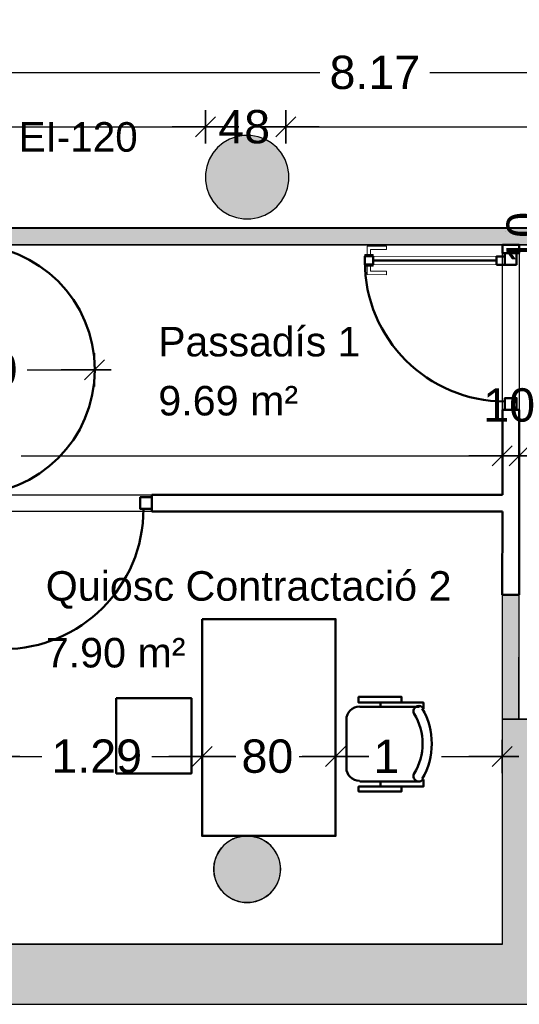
# Model space of a CAD drawing. Header units: metres. Extents: x -1 to 439, y -6 to 32.
# Tile 16 of 27: x 414.77 to 417.77, y 12.84 to 18.74. Entities that reach past the tile are written whole.
import ezdxf

# ---------------------------------------------------------------- set-up
doc = ezdxf.new("R2010")
doc.units = ezdxf.units.M
doc.header["$PDMODE"] = 65
doc.linetypes.add('CONTINUA', pattern=[0])
doc.linetypes.add('VERDECKT', pattern=[9.525, 6.35, -3.175])
for name, color, linetype, lineweight in [('3D PB MURS', 7, 'CONTINUA', 25), ('3D PB MURS NOUS', 7, 'CONTINUA', 25), ('3D PB PILAR', 7, 'CONTINUA', 25), ('PB COTES', 7, 'CONTINUA', 25), ('PB LOCALS', 7, 'CONTINUA', 25), ('PB MOBLES', 7, 'CONTINUA', 25), ('PB TEXT', 7, 'CONTINUA', 25)]:
    doc.layers.add(name, color=color, linetype=linetype, lineweight=lineweight)
doc.styles.add('ARIAL', font='arial.ttf')
doc.dimstyles.new('DIMSTYLE_11', dxfattribs={"dimtxt": 0.2, "dimasz": 0.2, "dimexe": 0, "dimexo": 1e-06, "dimgap": 0.1, "dimtad": 0, "dimlfac": 100, "dimrnd": 1, "dimzin": 4, "dimdsep": 46, "dimtxsty": 'ARIAL', "dimblk1": 'ALL_ML_STRICH', "dimblk2": 'ALL_ML_STRICH', "dimsah": 1, "dimcen": 0, "dimse1": 1, "dimse2": 1, "dimclrd": 2, "dimclre": 2, "dimclrt": 2, "dimadec": 0, "dimazin": 0, "dimtfac": 1, "dimtdec": 0, "dimtix": 1, "dimtmove": 2, "dimatfit": 3, "dimfxl": 0, "dimtzin": 0, "dimlwd": 0, "dimlwe": 35, "dimarcsym": 0})
doc.dimstyles.new('DIMSTYLE_4', dxfattribs={"dimtxt": 0.2, "dimasz": 0.2, "dimexe": 0, "dimexo": 1e-06, "dimgap": 0.1, "dimtad": 0, "dimdec": 0, "dimlfac": 100, "dimrnd": 1, "dimzin": 4, "dimdsep": 46, "dimtxsty": 'ARIAL', "dimblk1": 'ALL_ML_STRICH', "dimblk2": 'ALL_ML_STRICH', "dimsah": 1, "dimcen": 0, "dimse1": 1, "dimse2": 1, "dimclrd": 2, "dimclre": 2, "dimclrt": 2, "dimadec": 0, "dimazin": 0, "dimtfac": 1, "dimtdec": 0, "dimtix": 1, "dimtmove": 2, "dimatfit": 3, "dimfxl": 0, "dimtzin": 0, "dimlwd": 0, "dimlwe": 35, "dimarcsym": 0})
doc.dimstyles.new('DIMSTYLE_5', dxfattribs={"dimtxt": 0.2, "dimasz": 0.2, "dimexe": 0, "dimexo": 1e-06, "dimgap": 0.1, "dimtad": 0, "dimrnd": 0.01, "dimzin": 4, "dimdsep": 46, "dimtxsty": 'ARIAL', "dimblk1": 'ALL_ML_STRICH', "dimblk2": 'ALL_ML_STRICH', "dimsah": 1, "dimcen": 0, "dimse1": 1, "dimse2": 1, "dimclrd": 2, "dimclre": 2, "dimclrt": 2, "dimadec": 0, "dimazin": 0, "dimtfac": 1, "dimtdec": 0, "dimtix": 1, "dimtmove": 2, "dimatfit": 3, "dimfxl": 0, "dimtzin": 0, "dimlwd": 0, "dimlwe": 35, "dimarcsym": 0})
doc.dimstyles.new('DIMSTYLE_7', dxfattribs={"dimtxt": 0.2, "dimasz": 0.2, "dimexe": 0, "dimexo": 1e-06, "dimgap": 0.1, "dimtad": 2, "dimdec": 0, "dimlfac": 100, "dimrnd": 1, "dimzin": 4, "dimdsep": 46, "dimtxsty": 'ARIAL', "dimblk1": 'ALL_ML_STRICH', "dimblk2": 'ALL_ML_STRICH', "dimsah": 1, "dimcen": 0, "dimse1": 1, "dimse2": 1, "dimclrd": 2, "dimclre": 2, "dimclrt": 2, "dimadec": 0, "dimazin": 0, "dimtfac": 1, "dimtdec": 0, "dimtix": 1, "dimtmove": 2, "dimatfit": 3, "dimfxl": 0, "dimtvp": 1.2, "dimtzin": 0, "dimlwd": 0, "dimlwe": 35, "dimarcsym": 0})

# ---------------------------------------------------------------- blocks, each defined once
blk = doc.blocks.new('_CLOSEDFILLED')
at = {"color": 0, "linetype": 'ByBlock', "lineweight": -2}
blk.add_solid([(-1, 0), (0, 0), (-1, 0)], dxfattribs=at)
blk = doc.blocks.new('ALL_ML_STRICH')
at = {"color": 0, "linetype": 'ByBlock', "lineweight": -2}
for p, q in [((-0.3, -0.3), (0.3, 0.3)), ((0, -0.5), (0, 0.5)), ((-1, 0), (0.5, 0))]:
    blk.add_line(p, q, dxfattribs=at)
blk = doc.blocks.new('*D45')
at = {"layer": 'DEFPOINTS', "color": 2, "linetype": 'CONTINUA', "lineweight": 35, "transparency": 33554687}
for p in [(412.8052, 18.7448), (412.8052, 18.4287), (420.9716, 18.0897)]:
    blk.add_point(p, dxfattribs=at)
at = {"layer": 'PB COTES', "color": 2, "linetype": 'CONTINUA', "lineweight": -2, "transparency": 33554687}
for p, q in [((412.8052, 18.4287), (416.5728, 18.4287)), ((417.2328, 18.4287), (420.9716, 18.4287))]:
    blk.add_line(p, q, dxfattribs=at)
at = {"layer": 'PB COTES', "color": 2, "linetype": 'CONTINUA', "lineweight": 35, "transparency": 33554687, "xscale": 0.2, "yscale": 0.2, "zscale": 0.2, "rotation": 180}
blk.add_blockref('ALL_ML_STRICH', (412.8052, 18.4287), dxfattribs=at)
at = {"layer": 'PB COTES', "color": 2, "linetype": 'CONTINUA', "lineweight": 35, "transparency": 33554687, "xscale": 0.2, "yscale": 0.2, "zscale": 0.2}
blk.add_blockref('ALL_ML_STRICH', (420.9716, 18.4287), dxfattribs=at)
at = {"layer": 'PB COTES', "color": 2, "linetype": 'CONTINUA', "lineweight": 35, "transparency": 33554687, "insert": (416.9028, 18.4277), "char_height": 0.2, "width": 0.8, "attachment_point": 5, "style": 'ARIAL'}
blk.add_mtext('\\A1;{\\A1;{8.17\\H0.132000;\\S^ ;}}', dxfattribs=at)
blk = doc.blocks.new('*D46')
at = {"layer": 'DEFPOINTS', "color": 2, "linetype": 'CONTINUA', "lineweight": 35, "transparency": 33554687}
for p in [(417.7673, 15.2964), (417.9675, 14.5508), (417.9953, 14.5508)]:
    blk.add_point(p, dxfattribs=at)
at = {"layer": 'PB COTES', "color": 2, "linetype": 'CONTINUA', "lineweight": -2, "transparency": 33554687}
for p, q in [((417.9953, 15.1038), (417.9953, 15.2964)), ((417.9953, 14.5508), (417.9953, 14.7238))]:
    blk.add_line(p, q, dxfattribs=at)
at = {"layer": 'PB COTES', "color": 2, "linetype": 'CONTINUA', "lineweight": 35, "transparency": 33554687, "xscale": 0.2, "yscale": 0.2, "zscale": 0.2}
for p, rotation in [((417.9953, 15.2964), 90), ((417.9953, 14.5508), 270)]:
    blk.add_blockref('ALL_ML_STRICH', p, dxfattribs=dict(at, rotation=rotation))
at = {"layer": 'PB COTES', "color": 2, "linetype": 'CONTINUA', "lineweight": 35, "transparency": 33554687, "insert": (417.9955, 14.9138), "char_height": 0.2, "width": 0.4, "attachment_point": 5, "rotation": 90, "style": 'ARIAL'}
blk.add_mtext('\\A1;{75}', dxfattribs=at)
blk = doc.blocks.new('*D47')
at = {"layer": 'DEFPOINTS', "color": 2, "linetype": 'CONTINUA', "lineweight": 35, "transparency": 33554687}
for p in [(418.183, 17.3957), (417.7673, 15.2964), (417.9953, 15.2964)]:
    blk.add_point(p, dxfattribs=at)
at = {"layer": 'PB COTES', "color": 2, "linetype": 'CONTINUA', "lineweight": -2, "transparency": 33554687}
for p, q in [((417.9953, 16.6908), (417.9953, 17.3957)), ((417.9953, 15.2964), (417.9953, 16.0308))]:
    blk.add_line(p, q, dxfattribs=at)
at = {"layer": 'PB COTES', "color": 2, "linetype": 'CONTINUA', "lineweight": 35, "transparency": 33554687, "xscale": 0.2, "yscale": 0.2, "zscale": 0.2}
for p, rotation in [((417.9953, 17.3957), 90), ((417.9953, 15.2964), 270)]:
    blk.add_blockref('ALL_ML_STRICH', p, dxfattribs=dict(at, rotation=rotation))
at = {"layer": 'PB COTES', "color": 2, "linetype": 'CONTINUA', "lineweight": 35, "transparency": 33554687, "insert": (417.9964, 16.3608), "char_height": 0.2, "width": 0.8, "attachment_point": 5, "rotation": 90, "style": 'ARIAL'}
blk.add_mtext('\\A1;{\\A1;{2.10\\H0.132000;\\S^ ;}}', dxfattribs=at)
blk = doc.blocks.new('*D48')
at = {"layer": 'DEFPOINTS', "color": 2, "linetype": 'CONTINUA', "lineweight": 35, "transparency": 33554687}
for p in [(418.183, 17.4957), (417.9953, 17.3957), (418.183, 17.3957)]:
    blk.add_point(p, dxfattribs=at)
at = {"layer": 'PB COTES', "color": 2, "linetype": 'CONTINUA', "lineweight": -2, "transparency": 33554687}
blk.add_line((417.9953, 17.3957), (417.9953, 17.4957), dxfattribs=at)
at = {"layer": 'PB COTES', "color": 2, "linetype": 'CONTINUA', "lineweight": 35, "transparency": 33554687, "xscale": 0.2, "yscale": 0.2, "zscale": 0.2}
for p, rotation in [((417.9953, 17.3957), 270), ((417.9953, 17.4957), 90)]:
    blk.add_blockref('ALL_ML_STRICH', p, dxfattribs=dict(at, rotation=rotation))
at = {"layer": 'PB COTES', "color": 2, "linetype": 'CONTINUA', "lineweight": 35, "transparency": 33554687, "insert": (417.7936, 17.437), "char_height": 0.2, "width": 0.4, "attachment_point": 5, "rotation": 90, "style": 'ARIAL'}
blk.add_mtext('\\A1;{10}', dxfattribs=at)
blk = doc.blocks.new('*D51')
at = {"layer": 'DEFPOINTS', "color": 2, "linetype": 'CONTINUA', "lineweight": 35, "transparency": 33554687}
for p in [(411.2064, 16.5508), (417.6664, 16.4116), (411.2064, 16.1298)]:
    blk.add_point(p, dxfattribs=at)
at = {"layer": 'PB COTES', "color": 2, "linetype": 'CONTINUA', "lineweight": -2, "transparency": 33554687}
for p, q in [((411.2064, 16.1298), (414.121, 16.1298)), ((414.781, 16.1298), (417.6664, 16.1298))]:
    blk.add_line(p, q, dxfattribs=at)
at = {"layer": 'PB COTES', "color": 2, "linetype": 'CONTINUA', "lineweight": 35, "transparency": 33554687, "xscale": 0.2, "yscale": 0.2, "zscale": 0.2, "rotation": 180}
blk.add_blockref('ALL_ML_STRICH', (411.2064, 16.1298), dxfattribs=at)
at = {"layer": 'PB COTES', "color": 2, "linetype": 'CONTINUA', "lineweight": 35, "transparency": 33554687, "xscale": 0.2, "yscale": 0.2, "zscale": 0.2}
blk.add_blockref('ALL_ML_STRICH', (417.6664, 16.1298), dxfattribs=at)
at = {"layer": 'PB COTES', "color": 2, "linetype": 'CONTINUA', "lineweight": 35, "transparency": 33554687, "insert": (414.451, 16.1298), "char_height": 0.2, "width": 0.8, "attachment_point": 5, "style": 'ARIAL'}
blk.add_mtext('\\A1;{\\A1;{6.46\\H0.132000;\\S^ ;}}', dxfattribs=at)
blk = doc.blocks.new('*D52')
at = {"layer": 'DEFPOINTS', "color": 2, "linetype": 'CONTINUA', "lineweight": 35, "transparency": 33554687}
for p in [(417.6664, 16.4116), (417.7674, 16.1927), (417.6664, 16.1298)]:
    blk.add_point(p, dxfattribs=at)
at = {"layer": 'PB COTES', "color": 2, "linetype": 'CONTINUA', "lineweight": -2, "transparency": 33554687}
blk.add_line((417.6664, 16.1298), (417.7674, 16.1298), dxfattribs=at)
at = {"layer": 'PB COTES', "color": 2, "linetype": 'CONTINUA', "lineweight": 35, "transparency": 33554687, "xscale": 0.2, "yscale": 0.2, "zscale": 0.2, "rotation": 180}
blk.add_blockref('ALL_ML_STRICH', (417.6664, 16.1298), dxfattribs=at)
at = {"layer": 'PB COTES', "color": 2, "linetype": 'CONTINUA', "lineweight": 35, "transparency": 33554687, "xscale": 0.2, "yscale": 0.2, "zscale": 0.2}
blk.add_blockref('ALL_ML_STRICH', (417.7674, 16.1298), dxfattribs=at)
at = {"layer": 'PB COTES', "color": 2, "linetype": 'CONTINUA', "lineweight": 35, "transparency": 33554687, "insert": (417.7082, 16.4332), "char_height": 0.2, "width": 0.4, "attachment_point": 5, "style": 'ARIAL'}
blk.add_mtext('\\A1;{10}', dxfattribs=at)
blk = doc.blocks.new('*D53')
at = {"layer": 'DEFPOINTS', "color": 2, "linetype": 'CONTINUA', "lineweight": 35, "transparency": 33554687}
for p in [(421.111, 16.5508), (417.7674, 16.1927), (417.7674, 16.1298)]:
    blk.add_point(p, dxfattribs=at)
at = {"layer": 'PB COTES', "color": 2, "linetype": 'CONTINUA', "lineweight": -2, "transparency": 33554687}
for p, q in [((417.7674, 16.1298), (419.1241, 16.1298)), ((419.7841, 16.1298), (421.111, 16.1298))]:
    blk.add_line(p, q, dxfattribs=at)
at = {"layer": 'PB COTES', "color": 2, "linetype": 'CONTINUA', "lineweight": 35, "transparency": 33554687, "xscale": 0.2, "yscale": 0.2, "zscale": 0.2, "rotation": 180}
blk.add_blockref('ALL_ML_STRICH', (417.7674, 16.1298), dxfattribs=at)
at = {"layer": 'PB COTES', "color": 2, "linetype": 'CONTINUA', "lineweight": 35, "transparency": 33554687, "xscale": 0.2, "yscale": 0.2, "zscale": 0.2}
blk.add_blockref('ALL_ML_STRICH', (421.111, 16.1298), dxfattribs=at)
at = {"layer": 'PB COTES', "color": 2, "linetype": 'CONTINUA', "lineweight": 35, "transparency": 33554687, "insert": (419.4541, 16.1298), "char_height": 0.2, "width": 0.8, "attachment_point": 5, "style": 'ARIAL'}
blk.add_mtext('\\A1;{\\A1;{3.34\\H0.132000;\\S^ ;}}', dxfattribs=at)
blk = doc.blocks.new('*D81')
at = {"layer": 'DEFPOINTS', "color": 2, "linetype": 'CONTINUA', "lineweight": 35, "transparency": 33554687}
for p in [(412.8042, 18.103), (412.8042, 17.8457), (415.8876, 17.8221)]:
    blk.add_point(p, dxfattribs=at)
at = {"layer": 'PB COTES', "color": 2, "linetype": 'CONTINUA', "lineweight": -2, "transparency": 33554687}
for p, q in [((412.8042, 18.103), (414.0301, 18.103)), ((414.6901, 18.103), (415.8876, 18.103))]:
    blk.add_line(p, q, dxfattribs=at)
at = {"layer": 'PB COTES', "color": 2, "linetype": 'CONTINUA', "lineweight": 35, "transparency": 33554687, "xscale": 0.2, "yscale": 0.2, "zscale": 0.2, "rotation": 180}
blk.add_blockref('ALL_ML_STRICH', (412.8042, 18.103), dxfattribs=at)
at = {"layer": 'PB COTES', "color": 2, "linetype": 'CONTINUA', "lineweight": 35, "transparency": 33554687, "xscale": 0.2, "yscale": 0.2, "zscale": 0.2}
blk.add_blockref('ALL_ML_STRICH', (415.8876, 18.103), dxfattribs=at)
at = {"layer": 'PB COTES', "color": 2, "linetype": 'CONTINUA', "lineweight": 35, "transparency": 33554687, "insert": (414.3601, 18.1019), "char_height": 0.2, "width": 0.8, "attachment_point": 5, "style": 'ARIAL'}
blk.add_mtext('\\A1;{\\A1;{3.08\\H0.132000;\\S^ ;}}', dxfattribs=at)
blk = doc.blocks.new('*D82')
at = {"layer": 'DEFPOINTS', "color": 2, "linetype": 'CONTINUA', "lineweight": 35, "transparency": 33554687}
for p in [(415.8876, 18.103), (416.3691, 17.8924), (415.8876, 17.8221)]:
    blk.add_point(p, dxfattribs=at)
at = {"layer": 'PB COTES', "color": 2, "linetype": 'CONTINUA', "lineweight": -2, "transparency": 33554687}
for p, q in [((415.8876, 18.103), (415.9291, 18.103)), ((416.3091, 18.103), (416.3691, 18.103))]:
    blk.add_line(p, q, dxfattribs=at)
at = {"layer": 'PB COTES', "color": 2, "linetype": 'CONTINUA', "lineweight": 35, "transparency": 33554687, "xscale": 0.2, "yscale": 0.2, "zscale": 0.2, "rotation": 180}
blk.add_blockref('ALL_ML_STRICH', (415.8876, 18.103), dxfattribs=at)
at = {"layer": 'PB COTES', "color": 2, "linetype": 'CONTINUA', "lineweight": 35, "transparency": 33554687, "xscale": 0.2, "yscale": 0.2, "zscale": 0.2}
blk.add_blockref('ALL_ML_STRICH', (416.3691, 18.103), dxfattribs=at)
at = {"layer": 'PB COTES', "color": 2, "linetype": 'CONTINUA', "lineweight": 35, "transparency": 33554687, "insert": (416.1191, 18.1019), "char_height": 0.2, "width": 0.4, "attachment_point": 5, "style": 'ARIAL'}
blk.add_mtext('\\A1;{48}', dxfattribs=at)
blk = doc.blocks.new('*D83')
at = {"layer": 'DEFPOINTS', "color": 2, "linetype": 'CONTINUA', "lineweight": 35, "transparency": 33554687}
for p in [(416.3691, 18.103), (416.3691, 17.8924), (420.7016, 17.8924)]:
    blk.add_point(p, dxfattribs=at)
at = {"layer": 'PB COTES', "color": 2, "linetype": 'CONTINUA', "lineweight": -2, "transparency": 33554687}
for p, q in [((416.3691, 18.103), (418.2198, 18.103)), ((418.8798, 18.103), (420.7016, 18.103))]:
    blk.add_line(p, q, dxfattribs=at)
at = {"layer": 'PB COTES', "color": 2, "linetype": 'CONTINUA', "lineweight": 35, "transparency": 33554687, "xscale": 0.2, "yscale": 0.2, "zscale": 0.2, "rotation": 180}
blk.add_blockref('ALL_ML_STRICH', (416.3691, 18.103), dxfattribs=at)
at = {"layer": 'PB COTES', "color": 2, "linetype": 'CONTINUA', "lineweight": 35, "transparency": 33554687, "xscale": 0.2, "yscale": 0.2, "zscale": 0.2}
blk.add_blockref('ALL_ML_STRICH', (420.7016, 18.103), dxfattribs=at)
at = {"layer": 'PB COTES', "color": 2, "linetype": 'CONTINUA', "lineweight": 35, "transparency": 33554687, "insert": (418.5498, 18.1019), "char_height": 0.2, "width": 0.8, "attachment_point": 5, "style": 'ARIAL'}
blk.add_mtext('\\A1;{\\A1;{4.33\\H0.132000;\\S^ ;}}', dxfattribs=at)
blk = doc.blocks.new('*D90')
at = {"layer": 'DEFPOINTS', "color": 2, "linetype": 'CONTINUA', "lineweight": 35, "transparency": 33554687}
for p in [(413.7233, 16.6457), (413.7233, 16.6457), (415.2224, 16.6084)]:
    blk.add_point(p, dxfattribs=at)
at = {"layer": 'PB COTES', "color": 2, "linetype": 'CONTINUA', "lineweight": -2, "transparency": 33554687}
for p, q in [((413.7233, 16.6457), (414.1576, 16.6457)), ((414.8176, 16.6457), (415.2224, 16.6457))]:
    blk.add_line(p, q, dxfattribs=at)
at = {"layer": 'PB COTES', "color": 2, "linetype": 'CONTINUA', "lineweight": 35, "transparency": 33554687, "xscale": 0.2, "yscale": 0.2, "zscale": 0.2, "rotation": 180}
blk.add_blockref('ALL_ML_STRICH', (413.7233, 16.6457), dxfattribs=at)
at = {"layer": 'PB COTES', "color": 2, "linetype": 'CONTINUA', "lineweight": 35, "transparency": 33554687, "xscale": 0.2, "yscale": 0.2, "zscale": 0.2}
blk.add_blockref('ALL_ML_STRICH', (415.2224, 16.6457), dxfattribs=at)
at = {"layer": 'PB COTES', "color": 2, "linetype": 'CONTINUA', "lineweight": 35, "transparency": 33554687, "insert": (414.4876, 16.6457), "char_height": 0.2, "width": 0.8, "attachment_point": 5, "style": 'ARIAL'}
blk.add_mtext('\\A1;{\\A1;{1.50\\H0.132000;\\S^ ;}}', dxfattribs=at)
blk = doc.blocks.new('*D146')
at = {"layer": 'DEFPOINTS', "color": 2, "linetype": 'CONTINUA', "lineweight": 35, "transparency": 33554687}
for p in [(415.867, 15.1508), (414.5744, 14.3274), (414.5744, 13.1945)]:
    blk.add_point(p, dxfattribs=at)
at = {"layer": 'PB COTES', "color": 2, "linetype": 'CONTINUA', "lineweight": -2, "transparency": 33554687}
for p, q in [((414.5744, 14.3274), (414.905, 14.3274)), ((415.565, 14.3274), (415.867, 14.3274))]:
    blk.add_line(p, q, dxfattribs=at)
at = {"layer": 'PB COTES', "color": 2, "linetype": 'CONTINUA', "lineweight": 35, "transparency": 33554687, "xscale": 0.2, "yscale": 0.2, "zscale": 0.2, "rotation": 180}
blk.add_blockref('ALL_ML_STRICH', (414.5744, 14.3274), dxfattribs=at)
at = {"layer": 'PB COTES', "color": 2, "linetype": 'CONTINUA', "lineweight": 35, "transparency": 33554687, "xscale": 0.2, "yscale": 0.2, "zscale": 0.2}
blk.add_blockref('ALL_ML_STRICH', (415.867, 14.3274), dxfattribs=at)
at = {"layer": 'PB COTES', "color": 2, "linetype": 'CONTINUA', "lineweight": 35, "transparency": 33554687, "insert": (415.235, 14.3274), "char_height": 0.2, "width": 0.8, "attachment_point": 5, "style": 'ARIAL'}
blk.add_mtext('\\A1;{\\A1;{1.29\\H0.132000;\\S^ ;}}', dxfattribs=at)
blk = doc.blocks.new('*D147')
at = {"layer": 'DEFPOINTS', "color": 2, "linetype": 'CONTINUA', "lineweight": 35, "transparency": 33554687}
for p in [(415.867, 15.1508), (416.6671, 15.1508), (415.867, 14.3274)]:
    blk.add_point(p, dxfattribs=at)
at = {"layer": 'PB COTES', "color": 2, "linetype": 'CONTINUA', "lineweight": -2, "transparency": 33554687}
for p, q in [((415.867, 14.3274), (416.0684, 14.3274)), ((416.4484, 14.3274), (416.6671, 14.3274))]:
    blk.add_line(p, q, dxfattribs=at)
at = {"layer": 'PB COTES', "color": 2, "linetype": 'CONTINUA', "lineweight": 35, "transparency": 33554687, "xscale": 0.2, "yscale": 0.2, "zscale": 0.2, "rotation": 180}
blk.add_blockref('ALL_ML_STRICH', (415.867, 14.3274), dxfattribs=at)
at = {"layer": 'PB COTES', "color": 2, "linetype": 'CONTINUA', "lineweight": 35, "transparency": 33554687, "xscale": 0.2, "yscale": 0.2, "zscale": 0.2}
blk.add_blockref('ALL_ML_STRICH', (416.6671, 14.3274), dxfattribs=at)
at = {"layer": 'PB COTES', "color": 2, "linetype": 'CONTINUA', "lineweight": 35, "transparency": 33554687, "insert": (416.2584, 14.3274), "char_height": 0.2, "width": 0.4, "attachment_point": 5, "style": 'ARIAL'}
blk.add_mtext('\\A1;{80}', dxfattribs=at)
blk = doc.blocks.new('*D148')
at = {"layer": 'DEFPOINTS', "color": 2, "linetype": 'CONTINUA', "lineweight": 35, "transparency": 33554687}
for p in [(416.6671, 15.1508), (416.6671, 14.3274), (417.6664, 13.2008)]:
    blk.add_point(p, dxfattribs=at)
at = {"layer": 'PB COTES', "color": 2, "linetype": 'CONTINUA', "lineweight": -2, "transparency": 33554687}
for p, q in [((416.6671, 14.3274), (416.6416, 14.3274)), ((417.3016, 14.3274), (417.6664, 14.3274))]:
    blk.add_line(p, q, dxfattribs=at)
at = {"layer": 'PB COTES', "color": 2, "linetype": 'CONTINUA', "lineweight": 35, "transparency": 33554687, "xscale": 0.2, "yscale": 0.2, "zscale": 0.2, "rotation": 180}
blk.add_blockref('ALL_ML_STRICH', (416.6671, 14.3274), dxfattribs=at)
at = {"layer": 'PB COTES', "color": 2, "linetype": 'CONTINUA', "lineweight": 35, "transparency": 33554687, "xscale": 0.2, "yscale": 0.2, "zscale": 0.2}
blk.add_blockref('ALL_ML_STRICH', (417.6664, 14.3274), dxfattribs=at)
at = {"layer": 'PB COTES', "color": 2, "linetype": 'CONTINUA', "lineweight": 35, "transparency": 33554687, "insert": (416.9716, 14.3274), "char_height": 0.2, "width": 0.8, "attachment_point": 5, "style": 'ARIAL'}
blk.add_mtext('\\A1;{\\A1;{1\\H0.132000;\\S^ ;}}', dxfattribs=at)

msp = doc.modelspace()

# ---------------------------------------------------------------- hatches: boundary and pattern name
at = {"layer": '3D PB MURS', "linetype": 'CONTINUA', "lineweight": 18, "true_color": 0xa0a0a0, "transparency": 33554687}
for points in [[(417.81711, 13.20061), (417.81711, 14.55053), (417.66711, 14.55053), (417.66711, 13.20061)], [(400.75645, 12.84061), (423.65748, 12.84061), (423.73209, 13.20061), (400.75645, 13.20061)]]:
    msp.add_hatch(color=253, dxfattribs=at).paths.add_polyline_path(points)
at = {"layer": '3D PB MURS NOUS', "linetype": 'CONTINUA', "lineweight": 18, "true_color": 0xff3838, "transparency": 33554687}
msp.add_hatch(color=20, dxfattribs=at).paths.add_polyline_path([(420.70157, 17.49573), (412.2784, 17.49573), (412.2784, 17.39573), (420.70157, 17.39573)])
at = {"layer": '3D PB MURS NOUS', "linetype": 'CONTINUA', "lineweight": 18, "true_color": 0x006e00, "transparency": 33554687}
msp.add_hatch(color=96, dxfattribs=at).paths.add_polyline_path([(417.76711, 14.55053), (417.76726, 15.29636), (417.66726, 15.29634), (417.66711, 14.55053)])
at = {"layer": '3D PB PILAR', "linetype": 'CONTINUA', "lineweight": 18, "transparency": 33554687}
for points in [[(416.15911, 18.04997), (416.11542, 18.04997), (416.0724, 18.04238), (416.03134, 18.02744), (415.99351, 18.00559), (415.96004, 17.97751), (415.93196, 17.94404), (415.91011, 17.90621), (415.89517, 17.86515), (415.88758, 17.82213), (415.88758, 17.77844), (415.89517, 17.73541), (415.91011, 17.69436), (415.93196, 17.65652), (415.96004, 17.62306), (415.99351, 17.59497), (416.03134, 17.57313), (416.0724, 17.55819), (416.11542, 17.5506), (416.15911, 17.5506), (416.20213, 17.55819), (416.24319, 17.57313), (416.28102, 17.59497), (416.31449, 17.62306), (416.34257, 17.65652), (416.36442, 17.69436), (416.37936, 17.73541), (416.38695, 17.77844), (416.38695, 17.82213), (416.37936, 17.86515), (416.36442, 17.90621), (416.34257, 17.94404), (416.31449, 17.97751), (416.28102, 18.00559), (416.24319, 18.02744), (416.20213, 18.04238)], [(416.15474, 13.85044), (416.11979, 13.85044), (416.08537, 13.84437), (416.05253, 13.83242), (416.02226, 13.81495), (415.99548, 13.79248), (415.97302, 13.76571), (415.95554, 13.73544), (415.94359, 13.70259), (415.93752, 13.66817), (415.93752, 13.63322), (415.94359, 13.5988), (415.95554, 13.56596), (415.97302, 13.53569), (415.99548, 13.50892), (416.02226, 13.48645), (416.05253, 13.46898), (416.08537, 13.45702), (416.11979, 13.45095), (416.15474, 13.45095), (416.18916, 13.45702), (416.222, 13.46898), (416.25227, 13.48645), (416.27905, 13.50892), (416.30151, 13.53569), (416.31899, 13.56596), (416.33094, 13.5988), (416.33701, 13.63322), (416.33701, 13.66817), (416.33094, 13.70259), (416.31899, 13.73544), (416.30151, 13.76571), (416.27905, 13.79248), (416.25227, 13.81495), (416.222, 13.83242), (416.18916, 13.84437)]]:
    msp.add_hatch(color=9, dxfattribs=at).paths.add_polyline_path(points)

# ---------------------------------------------------------------- linework, layer by layer
at = {"layer": '3D PB MURS', "color": 7, "linetype": 'CONTINUA', "lineweight": 25, "transparency": 33554687}
for p, q in [((417.81711, 14.55053), (417.66711, 14.55053)), ((417.66711, 14.55053), (417.66711, 13.20061)), ((417.66711, 13.20061), (411.20645, 13.20061)), ((400.92741, 12.84061), (423.65748, 12.84061))]:
    msp.add_line(p, q, dxfattribs=at)
at = {"layer": '3D PB MURS NOUS', "color": 7, "linetype": 'CONTINUA', "lineweight": 25, "transparency": 33554687}
for p, q in [((420.70157, 17.49573), (412.8042, 17.49573)), ((412.2784, 17.39573), (417.66766, 17.39573)), ((417.66766, 17.39573), (417.76766, 17.39573)), ((417.76766, 17.39573), (420.70157, 17.39573)), ((417.66726, 15.29634), (417.66711, 14.55053)), ((417.76726, 15.29636), (417.66726, 15.29634)), ((417.76711, 14.55053), (417.76726, 15.29636)), ((417.66711, 14.55053), (417.76711, 14.55053))]:
    msp.add_line(p, q, dxfattribs=at)
at = {"layer": '3D PB MURS NOUS', "color": 4, "linetype": 'CONTINUA', "lineweight": 50, "transparency": 33554687}
for p, q in [((417.66766, 17.39573), (417.66765, 17.34575)), ((417.76766, 17.39573), (417.66766, 17.39573)), ((417.76765, 17.34573), (417.76766, 17.39573)), ((416.89264, 17.30089), (417.63264, 17.30075)), ((417.76765, 17.34573), (417.66765, 17.34575)), ((417.66747, 16.40575), (417.66738, 15.89573)), ((417.66747, 16.40575), (417.76747, 16.40573)), ((417.76726, 15.29636), (417.76747, 16.40573)), ((415.56551, 15.79573), (415.56551, 15.89573)), ((417.66738, 15.89573), (415.56551, 15.89573)), ((415.56551, 15.79573), (417.66736, 15.79573)), ((417.66736, 15.79573), (417.66726, 15.29634)), ((417.66726, 15.29634), (417.76726, 15.29636))]:
    msp.add_line(p, q, dxfattribs=at)
at = {"layer": '3D PB MURS NOUS', "color": 40, "linetype": 'CONTINUA', "lineweight": 18, "transparency": 33554687}
for points in [[(416.85765, 17.3359), (416.87765, 17.3359), (416.87765, 17.3659), (416.97265, 17.36588), (416.97266, 17.38588), (416.85766, 17.3859), (416.85765, 17.3359)], [(416.84265, 17.3259), (416.89265, 17.32589), (416.89265, 17.33589), (416.84265, 17.3359), (416.84265, 17.3259)], [(416.89264, 17.27589), (417.63264, 17.27575), (417.63265, 17.32575), (416.89265, 17.32589), (416.89264, 17.27589)], [(416.84263, 17.2659), (416.89263, 17.26589), (416.89264, 17.27589), (416.84264, 17.2759), (416.84263, 17.2659)], [(416.85763, 17.2659), (416.87763, 17.2659), (416.87763, 17.2359), (416.97263, 17.23588), (416.97262, 17.21588), (416.85762, 17.2159), (416.85763, 17.2659)]]:
    msp.add_lwpolyline(points, close=True, dxfattribs=at)
at = {"layer": '3D PB MURS NOUS', "color": 4, "linetype": 'CONTINUA', "lineweight": 50, "transparency": 33554687}
for points in [[(416.84264, 17.2959), (416.84264, 17.2759), (416.89264, 17.27589), (416.89265, 17.32589), (416.84265, 17.3259), (416.84264, 17.2959)], [(417.63264, 17.27575), (417.68264, 17.27574), (417.68264, 17.29574), (417.68265, 17.32574), (417.63265, 17.32575), (417.63264, 17.27575)], [(417.75264, 17.27573), (417.75265, 17.34573), (417.68265, 17.34574), (417.68264, 17.27574), (417.75264, 17.27573)], [(417.75247, 16.40573), (417.75248, 16.47573), (417.68248, 16.47574), (417.68247, 16.40574), (417.75247, 16.40573)], [(415.56551, 15.88073), (415.49551, 15.88073), (415.49551, 15.81073), (415.56551, 15.81073), (415.56551, 15.88073)]]:
    msp.add_lwpolyline(points, close=True, dxfattribs=at)
for centre, start, end in [((417.68264, 17.29574), 179.989154, 269.989154), ((414.67551, 15.81073), 270, 0)]:
    msp.add_arc(centre, 0.84, start, end, dxfattribs=at)
at = {"layer": '3D PB PILAR', "color": 7, "linetype": 'CONTINUA', "lineweight": 25, "transparency": 33554687}
for p, q in [((416.03134, 18.02744), (415.99351, 18.00559)), ((416.0724, 18.04238), (416.03134, 18.02744)), ((416.11542, 18.04997), (416.0724, 18.04238)), ((416.15911, 18.04997), (416.11542, 18.04997)), ((416.20213, 18.04238), (416.15911, 18.04997)), ((416.24319, 18.02744), (416.20213, 18.04238)), ((416.28102, 18.00559), (416.24319, 18.02744)), ((415.96004, 17.97751), (415.93196, 17.94404)), ((415.99351, 18.00559), (415.96004, 17.97751)), ((416.31449, 17.97751), (416.28102, 18.00559)), ((416.34257, 17.94404), (416.31449, 17.97751)), ((415.91011, 17.90621), (415.89517, 17.86515)), ((415.93196, 17.94404), (415.91011, 17.90621)), ((416.36442, 17.90621), (416.34257, 17.94404)), ((416.37936, 17.86515), (416.36442, 17.90621)), ((415.89517, 17.86515), (415.88758, 17.82213)), ((416.38695, 17.82213), (416.37936, 17.86515)), ((415.88758, 17.82213), (415.88758, 17.77844)), ((415.88758, 17.77844), (415.89517, 17.73541)), ((416.37936, 17.73541), (416.38695, 17.77844)), ((416.38695, 17.77844), (416.38695, 17.82213)), ((415.89517, 17.73541), (415.91011, 17.69436)), ((416.36442, 17.69436), (416.37936, 17.73541)), ((415.91011, 17.69436), (415.93196, 17.65652)), ((415.93196, 17.65652), (415.96004, 17.62306)), ((416.31449, 17.62306), (416.34257, 17.65652)), ((416.34257, 17.65652), (416.36442, 17.69436)), ((415.96004, 17.62306), (415.99351, 17.59497)), ((415.99351, 17.59497), (416.03134, 17.57313)), ((416.24319, 17.57313), (416.28102, 17.59497)), ((416.28102, 17.59497), (416.31449, 17.62306)), ((416.03134, 17.57313), (416.0724, 17.55819)), ((416.0724, 17.55819), (416.11542, 17.5506)), ((416.11542, 17.5506), (416.15911, 17.5506)), ((416.15911, 17.5506), (416.20213, 17.55819)), ((416.20213, 17.55819), (416.24319, 17.57313)), ((416.05253, 13.83242), (416.02226, 13.81495)), ((416.08537, 13.84437), (416.05253, 13.83242)), ((416.11979, 13.85044), (416.08537, 13.84437)), ((416.15474, 13.85044), (416.11979, 13.85044)), ((416.18916, 13.84437), (416.15474, 13.85044)), ((416.222, 13.83242), (416.18916, 13.84437)), ((416.25227, 13.81495), (416.222, 13.83242)), ((415.97302, 13.76571), (415.95554, 13.73544)), ((415.99548, 13.79248), (415.97302, 13.76571)), ((416.02226, 13.81495), (415.99548, 13.79248)), ((416.27905, 13.79248), (416.25227, 13.81495)), ((416.30151, 13.76571), (416.27905, 13.79248)), ((416.31899, 13.73544), (416.30151, 13.76571)), ((415.94359, 13.70259), (415.93752, 13.66817)), ((415.95554, 13.73544), (415.94359, 13.70259)), ((416.33094, 13.70259), (416.31899, 13.73544)), ((416.33701, 13.66817), (416.33094, 13.70259)), ((415.93752, 13.66817), (415.93752, 13.63322)), ((416.33701, 13.63322), (416.33701, 13.66817)), ((415.93752, 13.63322), (415.94359, 13.5988)), ((415.94359, 13.5988), (415.95554, 13.56596)), ((416.31899, 13.56596), (416.33094, 13.5988)), ((416.33094, 13.5988), (416.33701, 13.63322)), ((415.95554, 13.56596), (415.97302, 13.53569)), ((415.97302, 13.53569), (415.99548, 13.50892)), ((416.27905, 13.50892), (416.30151, 13.53569)), ((416.30151, 13.53569), (416.31899, 13.56596)), ((415.99548, 13.50892), (416.02226, 13.48645)), ((416.02226, 13.48645), (416.05253, 13.46898)), ((416.05253, 13.46898), (416.08537, 13.45702)), ((416.18916, 13.45702), (416.222, 13.46898)), ((416.222, 13.46898), (416.25227, 13.48645)), ((416.25227, 13.48645), (416.27905, 13.50892)), ((416.08537, 13.45702), (416.11979, 13.45095)), ((416.11979, 13.45095), (416.15474, 13.45095)), ((416.15474, 13.45095), (416.18916, 13.45702))]:
    msp.add_line(p, q, dxfattribs=at)
at = {"layer": 'PB LOCALS', "color": 7, "linetype": 'CONTINUA', "lineweight": 25, "transparency": 33554687}
for p, q in [((412.8042, 17.4947), (420.70157, 17.49573)), ((417.66738, 17.39573), (411.20645, 17.39573)), ((417.66738, 15.89573), (417.66738, 17.39573)), ((417.76767, 17.39573), (417.76711, 14.55053)), ((420.80157, 17.39573), (417.76767, 17.39573)), ((411.20645, 15.89573), (417.66738, 15.89573)), ((417.66743, 15.79573), (414.57499, 15.79573)), ((417.66743, 13.20061), (417.66743, 15.79573)), ((417.76711, 14.55053), (420.69356, 14.55061)), ((416.00789, 13.80399), (416.03645, 13.82398)), ((416.03645, 13.82398), (416.06805, 13.83872)), ((416.06805, 13.83872), (416.10172, 13.84774)), ((416.10172, 13.84774), (416.13645, 13.85078)), ((416.13645, 13.85078), (416.17118, 13.84774)), ((416.17118, 13.84774), (416.20485, 13.83872)), ((416.20485, 13.83872), (416.23645, 13.82398)), ((416.23645, 13.82398), (416.26501, 13.80399)), ((415.96324, 13.75078), (415.98324, 13.77934)), ((415.98324, 13.77934), (416.00789, 13.80399)), ((416.26501, 13.80399), (416.28966, 13.77934)), ((416.28966, 13.77934), (416.30965, 13.75078)), ((415.93949, 13.68551), (415.94851, 13.71918)), ((415.94851, 13.71918), (415.96324, 13.75078)), ((416.30965, 13.75078), (416.32439, 13.71918)), ((416.32439, 13.71918), (416.33341, 13.68551)), ((415.93645, 13.65078), (415.93949, 13.68551)), ((415.93949, 13.61605), (415.93645, 13.65078)), ((416.33341, 13.68551), (416.33645, 13.65078)), ((416.33645, 13.65078), (416.33341, 13.61605)), ((415.94851, 13.58238), (415.93949, 13.61605)), ((415.96324, 13.55078), (415.94851, 13.58238)), ((416.32439, 13.58238), (416.30965, 13.55078)), ((416.33341, 13.61605), (416.32439, 13.58238)), ((415.98324, 13.52222), (415.96324, 13.55078)), ((416.00789, 13.49757), (415.98324, 13.52222)), ((416.28966, 13.52222), (416.26501, 13.49757)), ((416.30965, 13.55078), (416.28966, 13.52222)), ((416.03645, 13.47757), (416.00789, 13.49757)), ((416.06805, 13.46284), (416.03645, 13.47757)), ((416.10172, 13.45382), (416.06805, 13.46284)), ((416.20485, 13.46284), (416.17118, 13.45382)), ((416.23645, 13.47757), (416.20485, 13.46284)), ((416.26501, 13.49757), (416.23645, 13.47757)), ((416.13645, 13.45078), (416.10172, 13.45382)), ((416.17118, 13.45382), (416.13645, 13.45078)), ((414.57499, 13.20061), (417.66743, 13.20061))]:
    msp.add_line(p, q, dxfattribs=at)
at = {"layer": 'PB MOBLES', "color": 202, "linetype": 'CONTINUA', "lineweight": 50, "transparency": 33554687}
for p, q in [((416.936, 14.65028), (416.936, 14.62489)), ((417.16882, 14.62489), (416.81324, 14.62489)), ((416.73281, 14.54446), (416.73281, 14.2566)), ((416.81324, 14.17617), (417.16882, 14.17617)), ((416.936, 14.14654), (416.936, 14.17617))]:
    msp.add_line(p, q, dxfattribs=at)
for points in [[(415.86704, 15.15078), (415.86704, 13.85078), (416.66711, 13.85078), (416.66711, 15.15078), (415.86704, 15.15078)], [(415.35251, 14.67539), (415.80251, 14.67539), (415.80251, 14.22539), (415.35251, 14.22539), (415.35251, 14.67539)]]:
    msp.add_lwpolyline(points, close=True, dxfattribs=at)
for points in [[(417.063, 14.65028), (417.063, 14.68415), (416.80477, 14.68415), (416.80477, 14.65028), (417.19422, 14.65028), (417.19422, 14.61219)], [(416.73216, 14.54726), (416.73375, 14.56304), (416.73831, 14.57774), (416.74553, 14.59104), (416.7551, 14.60263), (416.76669, 14.6122), (416.77999, 14.61942), (416.79469, 14.62398), (416.81047, 14.62557)], [(417.13935, 14.58092), (417.13645, 14.58661), (417.13479, 14.59259), (417.13433, 14.59867), (417.13502, 14.60468), (417.13684, 14.61045), (417.13975, 14.61582), (417.1437, 14.62059), (417.14867, 14.62461), (417.15433, 14.62756), (417.16029, 14.62928), (417.16636, 14.62981), (417.17238, 14.62917), (417.17817, 14.62741), (417.18357, 14.62456), (417.18838, 14.62066), (417.19245, 14.61573)], [(416.81047, 14.18107), (416.79469, 14.18267), (416.77999, 14.18723), (416.76669, 14.19445), (416.7551, 14.20401), (416.74553, 14.2156), (416.73831, 14.22891), (416.73375, 14.24361), (416.73216, 14.25939)], [(417.063, 14.14654), (417.063, 14.11691), (416.80477, 14.11691), (416.80477, 14.14654), (417.19422, 14.14654), (417.19422, 14.18887)], [(417.19245, 14.19091), (417.18838, 14.18599), (417.18357, 14.18208), (417.17817, 14.17923), (417.17238, 14.17747), (417.16636, 14.17684), (417.16029, 14.17736), (417.15433, 14.17908), (417.14867, 14.18204), (417.1437, 14.18605), (417.13975, 14.19083), (417.13684, 14.19619), (417.13502, 14.20196), (417.13433, 14.20798), (417.13479, 14.21406), (417.13645, 14.22003), (417.13935, 14.22572)]]:
    msp.add_lwpolyline(points, dxfattribs=at)
at = {"layer": 'PB MOBLES', "color": 202, "linetype": 'VERDECKT', "lineweight": 50, "transparency": 33554687}
msp.add_circle((414.4733, 16.64573), 0.75, dxfattribs=at)
at = {"layer": 'PB MOBLES', "color": 202, "linetype": 'CONTINUA', "lineweight": 50, "transparency": 33554687}
for centre, radius, start, end in [((416.8277, 14.4034), 0.41667, 329.55452, 30.426489), ((416.84885, 14.4034), 0.34049, 328.235247, 31.741995)]:
    msp.add_arc(centre, radius, start, end, dxfattribs=at)
at = {"layer": 'PB TEXT', "color": 7, "linetype": 'CONTINUA', "lineweight": 25, "transparency": 33554687}
msp.add_line((417.68866, 17.47603), (417.68796, 17.47603), dxfattribs=at)

# ---------------------------------------------------------------- block references
at = {"layer": '3D PB PILAR', "color": 7, "linetype": 'CONTINUA', "lineweight": 25, "transparency": 33554687, "xscale": 0.0002666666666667, "yscale": 0.0002666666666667, "zscale": 0.0002666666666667}
for p in [(416.13727, 17.80028), (416.13727, 13.6507)]:
    msp.add_blockref('_CLOSEDFILLED', p, dxfattribs=at)

# ---------------------------------------------------------------- texts
at = {"layer": 'PB LOCALS', "color": 7, "linetype": 'CONTINUA', "lineweight": 25, "transparency": 33554687, "char_height": 0.1770789, "attachment_point": 7, "style": 'ARIAL'}
for s, insert, width in [('\\W0.99;Passadís 1', (415.60421, 16.72333), 1.3154089), ('\\W1.00;9.69 m²', (415.60421, 16.36917), 0.929645), ('\\W1.00;Quiosc Contractació 2', (414.92917, 15.21216), 2.5324948), ('\\W1.00;7.90 m²', (414.92917, 14.858), 0.929645)]:
    msp.add_mtext(s, dxfattribs=dict(at, insert=insert, width=width))
at = {"layer": 'PB TEXT', "color": 7, "linetype": 'CONTINUA', "lineweight": 25, "transparency": 33554687, "insert": (414.76659, 17.95094), "char_height": 0.1770789, "width": 0.8189075, "attachment_point": 7, "style": 'ARIAL'}
msp.add_mtext('\\W0.98;EI-120', dxfattribs=at)

# ---------------------------------------------------------------- dimensions: what is measured, and where the dimension line sits
at = {"layer": 'PB COTES', "color": 2, "linetype": 'CONTINUA', "lineweight": 35, "transparency": 33554687}
for base, p1, p2, dimstyle, picture, middle in [((420.97157, 18.42875), (412.80517, 18.74483), (420.97157, 18.08966), 'DIMSTYLE_5', '*D45', (416.90282, 18.42769)), ((415.88758, 18.10296), (412.8042, 17.84573), (415.88758, 17.82213), 'DIMSTYLE_5', '*D81', (414.36014, 18.10186)), ((416.36906, 18.10296), (415.88758, 17.82213), (416.36906, 17.89239), 'DIMSTYLE_4', '*D82', (416.11907, 18.1019)), ((420.70157, 18.10296), (416.36906, 17.89239), (420.70157, 17.89239), 'DIMSTYLE_5', '*D83', (418.54976, 18.10186)), ((415.22237, 16.64573), (413.7233, 16.64573), (415.22237, 16.60839), 'DIMSTYLE_5', '*D90', (414.48762, 16.64573)), ((417.66645, 16.12978), (411.20645, 16.5508), (417.66645, 16.41163), 'DIMSTYLE_5', '*D51', (414.45097, 16.12978)), ((417.76743, 16.12978), (417.66645, 16.41163), (417.76743, 16.19268), 'DIMSTYLE_7', '*D52', (417.70823, 16.43319)), ((421.11104, 16.12978), (417.76743, 16.19268), (421.11104, 16.55078), 'DIMSTYLE_5', '*D53', (419.45409, 16.12978)), ((415.86704, 14.32739), (414.57441, 13.19452), (415.86704, 15.15078), 'DIMSTYLE_5', '*D146', (415.23497, 14.32739)), ((416.66711, 14.32739), (415.86704, 15.15078), (416.66711, 15.15078), 'DIMSTYLE_4', '*D147', (416.25837, 14.32739)), ((417.66645, 14.32739), (416.66711, 15.15078), (417.66645, 13.20078), 'DIMSTYLE_11', '*D148', (416.97157, 14.32739))]:
    dim = msp.add_linear_dim(base=base, p1=p1, p2=p2, dimstyle=dimstyle, override={"dimpost": '<>', "dimclrd": 2, "dimclre": 2, "dimclrt": 2, "dimlwd": 0, "dimlwe": 35}, dxfattribs=at)
    dim.commit()
    dim.dimension.update_dxf_attribs({"geometry": picture, "text_midpoint": middle, "dimtype": 160})
for base, p1, p2, dimstyle, picture, middle in [((417.99533, 17.49573), (418.183, 17.39573), (418.183, 17.49573), 'DIMSTYLE_7', '*D48', (417.79362, 17.43702)), ((417.99533, 17.39573), (417.76726, 15.29636), (418.183, 17.39573), 'DIMSTYLE_5', '*D47', (417.99638, 16.36083)), ((417.99533, 15.29636), (417.96749, 14.55078), (417.76726, 15.29636), 'DIMSTYLE_4', '*D46', (417.99553, 14.91378))]:
    dim = msp.add_linear_dim(base=base, p1=p1, p2=p2, angle=90, dimstyle=dimstyle, override={"dimpost": '<>', "dimclrd": 2, "dimclre": 2, "dimclrt": 2, "dimlwd": 0, "dimlwe": 35}, dxfattribs=at)
    dim.commit()
    dim.dimension.update_dxf_attribs({"geometry": picture, "text_midpoint": middle, "dimtype": 160})

doc.saveas('drawing.dxf')
